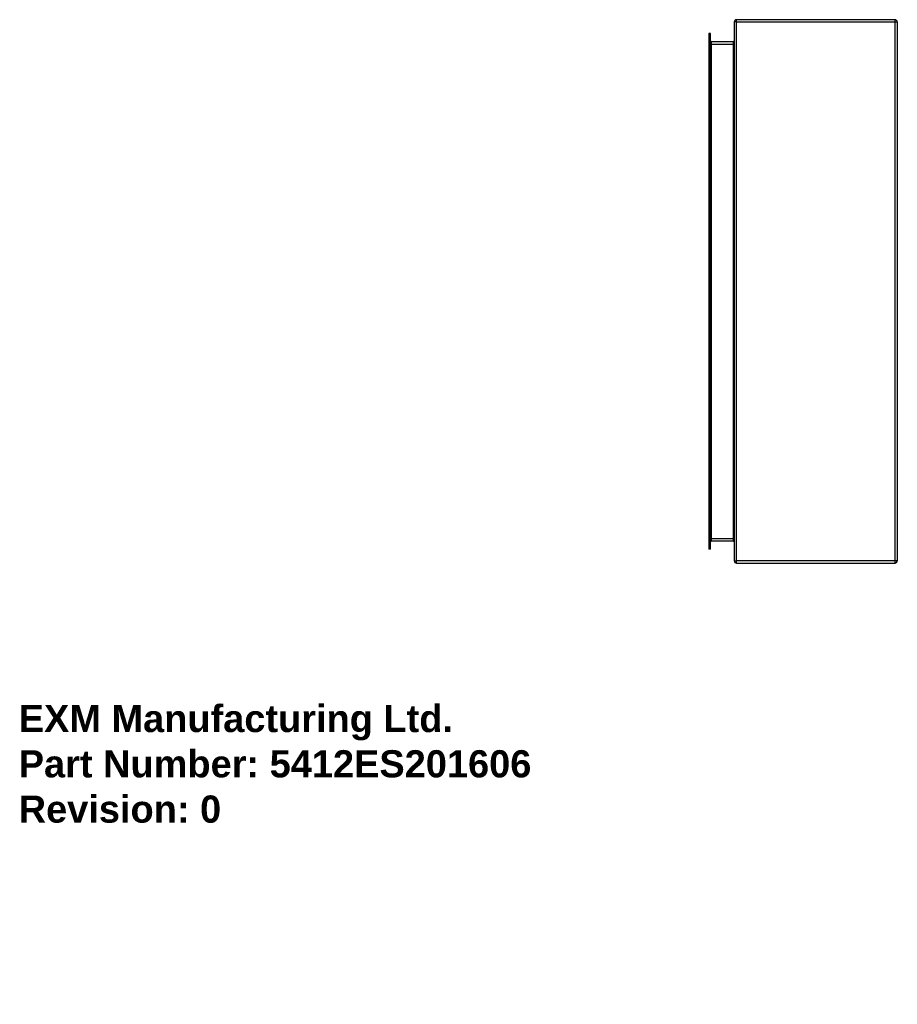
# Model space of a CAD drawing. Header units: inches. Extents: x 0 to 32.3, y -11 to 25.2.
import ezdxf

# ---------------------------------------------------------------- set-up
doc = ezdxf.new("R2010")
doc.units = ezdxf.units.IN
doc.header["$MEASUREMENT"] = 0
doc.layers.get('0').update_dxf_attribs({"lineweight": 25})
doc.layers.add('Visible Edges(ANSI)', color=7, linetype='Continuous', lineweight=25)
doc.layers.add('Visible Tangent Edges(ANSI)', color=7, linetype='Continuous', lineweight=25)
doc.styles.get("Standard").update_dxf_attribs({"font": 'arialbd.ttf'})

msp = doc.modelspace()

# ---------------------------------------------------------------- linework, layer by layer
at = {"layer": 'Visible Edges(ANSI)'}
for p, q in [((26.337, 25.139), (26.337, 25.058)), ((26.337, 25.058), (26.337, 5.307)), ((32.253, 25.223), (26.421, 25.223)), ((32.337, 25.139), (32.337, 5.307)), ((25.406, 24.711), (25.406, 24.436)), ((25.459, 24.711), (25.406, 24.711)), ((25.459, 24.436), (25.459, 24.711)), ((25.406, 24.436), (25.406, 6.01)), ((25.459, 6.01), (25.459, 24.436)), ((26.306, 24.41), (25.49, 24.41)), ((25.406, 6.01), (25.406, 5.735)), ((25.459, 5.735), (25.459, 6.01)), ((25.49, 6.036), (26.306, 6.036)), ((25.459, 5.735), (25.406, 5.735)), ((26.421, 5.223), (32.253, 5.223))]:
    msp.add_line(p, q, dxfattribs=at)
for centre, radius, start, end in [((26.421, 25.139), 0.084, 90, 180), ((32.253, 25.139), 0.084, 0, 90), ((25.49, 24.441), 0.031, 180, 270), ((26.306, 24.441), 0.031, 270, 0), ((25.49, 6.005), 0.031, 90, 180), ((26.306, 6.005), 0.031, 0, 90), ((26.421, 5.307), 0.084, 180, 270), ((32.253, 5.307), 0.084, 270, 0)]:
    msp.add_arc(centre, radius, start, end, dxfattribs=at)
at = {"layer": 'Visible Tangent Edges(ANSI)'}
for p, q in [((26.421, 25.139), (26.337, 25.139)), ((26.421, 25.139), (26.421, 25.223)), ((26.421, 25.139), (32.253, 25.139)), ((26.421, 5.307), (26.421, 25.139)), ((32.253, 25.139), (32.253, 25.223)), ((32.253, 25.139), (32.337, 25.139)), ((32.253, 5.307), (32.253, 25.139)), ((25.406, 24.436), (25.459, 24.436)), ((25.49, 24.326), (25.459, 24.326)), ((25.49, 24.41), (25.49, 24.326)), ((25.49, 24.326), (25.49, 6.12)), ((25.49, 24.326), (26.306, 24.326)), ((26.306, 24.326), (26.306, 24.41)), ((26.337, 24.326), (26.306, 24.326)), ((26.306, 6.12), (26.306, 24.326)), ((25.406, 6.01), (25.459, 6.01)), ((25.459, 6.12), (25.49, 6.12)), ((25.49, 6.12), (25.49, 6.036)), ((26.306, 6.12), (25.49, 6.12)), ((26.306, 6.036), (26.306, 6.12)), ((26.306, 6.12), (26.337, 6.12)), ((26.337, 5.307), (26.421, 5.307)), ((32.253, 5.307), (26.421, 5.307)), ((26.421, 5.223), (26.421, 5.307)), ((32.337, 5.307), (32.253, 5.307)), ((32.253, 5.223), (32.253, 5.307))]:
    msp.add_line(p, q, dxfattribs=at)

# ---------------------------------------------------------------- texts
at = {"insert": (0, 0), "char_height": 1, "attachment_point": 1}
msp.add_mtext_dynamic_manual_height_columns('EXM Manufacturing Ltd.\\PPart Number: 5412ES201606\\PRevision: 0', width=6.99098, gutter_width=1, heights=[0], dxfattribs=at).dxf.set("width", 100)

doc.saveas('drawing.dxf')
